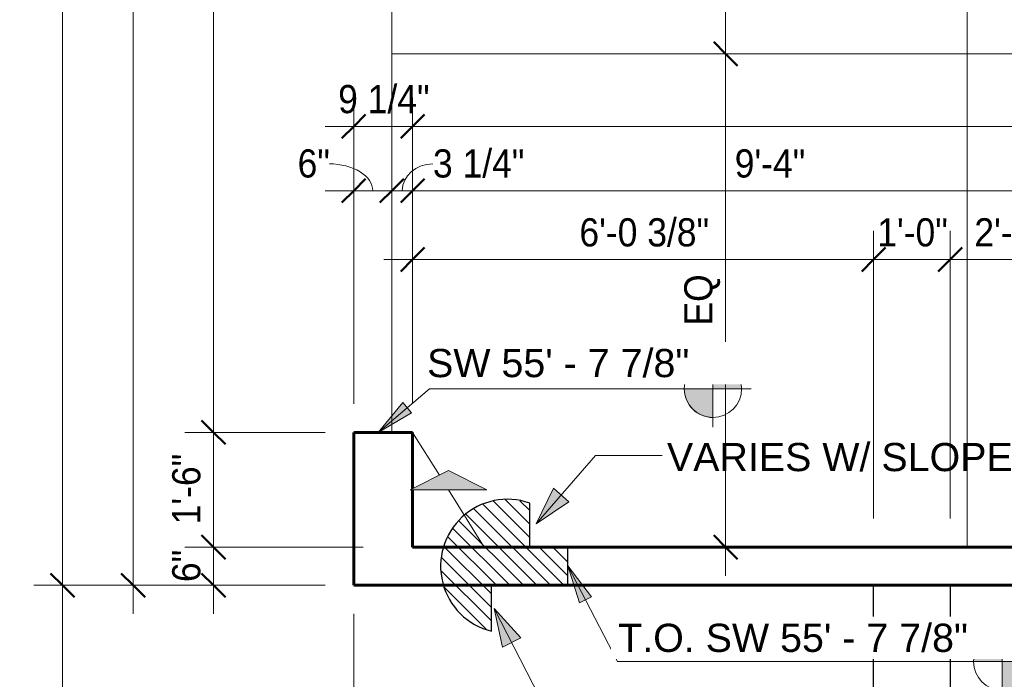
# Model space of a CAD drawing. Header units: inches. Extents: x -680 to 161, y -283 to 603.
# Tile 7 of 11: x -659 to -504, y 177 to 281. Entities that reach past the tile are written whole.
import ezdxf

# ---------------------------------------------------------------- set-up
doc = ezdxf.new("R2010")
doc.units = ezdxf.units.IN
doc.header["$MEASUREMENT"] = 0
for name, color, linetype, lineweight in [('A-ANNO-DIMS', 1, 'Continuous', 9), ('A-ANNO-DIMS-48', 1, 'Continuous', 9), ('A-ANNO-TEXT', 2, 'Continuous', 9), ('A-DETL', 5, 'Continuous', 9), ('A-DETL-GENF', 3, 'Continuous', 9), ('S-FNDN-FTNG', 4, 'Continuous', 18)]:
    doc.layers.add(name, color=color, linetype=linetype, lineweight=lineweight)
doc.styles.add('Arial', font='arial.ttf', dxfattribs={"height": 4.42589820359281})
doc.styles.add('Arial_1', font='arial.ttf', dxfattribs={"width": 0.9, "height": 4.425898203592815})
doc.dimstyles.new('Linear_-_3_32__Arial_2', dxfattribs={"dimscale": 12, "dimtxt": 4.5, "dimasz": 0.3125000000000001, "dimexe": 0.375, "dimexo": 0.3750000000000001, "dimgap": 0.06250000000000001, "dimtad": 1, "dimdec": 3, "dimrnd": 0.125, "dimzin": 3, "dimdsep": 46, "dimlunit": 4, "dimtxsty": 'Arial_1', "dimblk1": 'OBLIQUE', "dimblk2": 'OBLIQUE', "dimsah": 1, "dimcen": 0.09, "dimdle": 0.375, "dimazin": 0, "dimtfac": 1, "dimtdec": 3, "dimtix": 1, "dimtmove": 0, "dimatfit": 3, "dimfxl": 1, "dimtvp": 1, "dimfrac": 2, "dimtolj": 1, "dimtzin": 0, "dimarcsym": 2})
doc.dimstyles.new('Linear_-_3_32__Arial_2_1', dxfattribs={"dimscale": 12, "dimtxt": 4.5, "dimasz": 0.3125000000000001, "dimexe": 0.375, "dimexo": 0.3750000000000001, "dimgap": 0.06250000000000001, "dimtad": 1, "dimdec": 3, "dimrnd": 0.125, "dimzin": 3, "dimdsep": 46, "dimlunit": 4, "dimtxsty": 'Arial_1', "dimblk1": 'OBLIQUE', "dimblk2": 'OBLIQUE', "dimsah": 1, "dimcen": 0.09, "dimdle": 0.375, "dimazin": 0, "dimtfac": 1, "dimtdec": 3, "dimtix": 1, "dimtmove": 1, "dimatfit": 3, "dimfxl": 1, "dimtvp": 1, "dimfrac": 2, "dimtolj": 1, "dimtzin": 0, "dimarcsym": 2})

# ---------------------------------------------------------------- blocks, each defined once
blk = doc.blocks.new('Garage Slab - Garage Slab-2090592-Slab Edge Paln')
at = {"layer": 'S-FNDN-FTNG'}
for p, q in [((-600.2861363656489, 407.8320838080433), (-600.286136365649, 333.8320838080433)), ((-600.286136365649, 333.8320838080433), (-600.2861363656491, 325.8431721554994)), ((-600.2861363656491, 325.8431721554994), (-600.2861363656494, 215.8320838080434))]:
    blk.add_line(p, q, dxfattribs=at)
blk = doc.blocks.new('Garage Slab Front Stem Wall - Garage Slab Front Stem Wall-2091682-Slab Edge Paln')
at = {"layer": 'A-DETL', "lineweight": 60}
for p, q in [((-600.2861363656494, 215.8320838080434), (-606.2861363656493, 215.8320838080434)), ((-606.2861363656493, 215.8320838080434), (-606.2861363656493, 191.8320838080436)), ((-597.0361363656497, 197.8320838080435), (-592.1438818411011, 197.8320838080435)), ((-592.1438818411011, 197.8320838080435), (-572.661136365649, 197.8320838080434)), ((-572.661136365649, 197.8320838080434), (-485.03613636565, 197.8320838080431)), ((-485.03613636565, 197.8320838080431), (-485.03613636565, 191.8320838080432)), ((-606.2861363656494, 191.8320838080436), (-592.1681188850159, 191.8320838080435)), ((-592.1681188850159, 191.8320838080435), (-572.661136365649, 191.8320838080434)), ((-572.661136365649, 191.8320838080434), (-485.03613636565, 191.8320838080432))]:
    blk.add_line(p, q, dxfattribs=at)
blk = doc.blocks.new('Garage Slab Wing Wall1 - Garage Slab Wing Wall-2268805-Slab Edge Paln')
at = {"layer": 'A-DETL', "lineweight": 60}
for p, q in [((-600.2861363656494, 215.8320838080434), (-597.0361363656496, 215.8320838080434)), ((-597.0361363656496, 207.0186172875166), (-597.0361363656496, 215.8320838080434)), ((-597.0361363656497, 197.8320838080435), (-597.0361363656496, 206.8320838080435))]:
    blk.add_line(p, q, dxfattribs=at)
blk = doc.blocks.new('1 step SW - 1 step SW-V5-Slab Edge Paln')
at = {"layer": 'A-DETL-GENF'}
h = blk.add_hatch(dxfattribs=at)
h.set_pattern_fill('FP_10', color=256, style=0, pattern_type=2)
h.set_pattern_definition([(45, (-191.832, -584.661), (-1.060660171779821, 1.060660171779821), [])])
h.paths.add_polyline_path([(-7.194152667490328, 7.673861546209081e-13), (2.55795384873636e-13, 7.673861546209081e-13), (2.55795384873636e-13, -11.99999999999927), (6.00000000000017, -11.99999999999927), (6.00000000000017, -5.999999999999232), (12.9050670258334, -5.999999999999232), (13.42146620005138, -3.79761244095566), (13.45416008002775, -1.535730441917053), (13.00163120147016, 0.6806622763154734), (12.08488338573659, 2.748693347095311), (10.74646686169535, 4.572376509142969), (9.048503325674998, 6.067066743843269), (7.069802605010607, 7.163389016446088), (4.902204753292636, 7.810458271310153), (2.646317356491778, 7.978241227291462), (0.4068459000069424, 7.658950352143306), (-1.712266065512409, 6.867405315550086), (-3.612661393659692, 5.640345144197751), (-5.206134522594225, 4.034723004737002), (-6.418725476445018, 2.125062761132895)], flags=0)
at = {"layer": 'A-DETL-GENF', "lineweight": 30}
for p, q in [((-7.194152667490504, 0), (0, 0)), ((0, 0), (0, -12)), ((5.999999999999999, -12), (5.999999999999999, -5.999999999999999)), ((5.999999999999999, -5.999999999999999), (12.90506702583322, -5.999999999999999)), ((0, -12), (5.999999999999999, -12))]:
    blk.add_line(p, q, dxfattribs=at)
blk.add_arc((3, -2.515800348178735), 10.50000000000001, 340.6202020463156, 166.1370647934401, dxfattribs=at)
blk = doc.blocks.new('Slope-Direction - 4_-792366-Slab Edge Paln')
at = {"layer": 'A-DETL-GENF'}
blk.add_hatch(color=256, dxfattribs=at).paths.add_polyline_path([(-6.000000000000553, 2.55795384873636e-13), (5.99999999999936, 3.41060513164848e-13), (-5.54223333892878e-13, 3.000000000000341)], flags=0)
for p, q in [((-7.993605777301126e-15, 2.999999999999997), (-5.999999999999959, 6.661338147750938e-16)), ((9.15933995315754e-16, 3.000000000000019), (-6.000000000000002, -3.330669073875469e-15)), ((5.999999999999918, 4.042365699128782e-14), (-8.65973959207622e-15, 2.999999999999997)), ((5.999999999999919, 4.0534530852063e-14), (0, 3.000000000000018)), ((-5.999999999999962, 6.953549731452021e-18), (5.999999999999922, 3.877306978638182e-14)), ((-5.999999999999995, 1.506636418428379e-29), (5.999999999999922, 3.877306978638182e-14))]:
    blk.add_line(p, q, dxfattribs=at)
blk = doc.blocks.new('DIMBLOCK4-Slab Edge Paln')
at = {"layer": 'A-ANNO-DIMS-48', "transparency": 16777216}
for p, q in [((-652.000727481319, 508.3320838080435), (-652.0007274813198, 187.3320838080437)), ((-514.7861363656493, 503.8320838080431), (-656.500727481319, 503.8320838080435)), ((-652.000727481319, 503.8320838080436), (-514.7861363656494, 503.8320838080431)), ((-610.7861363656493, 191.8320838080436), (-656.5007274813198, 191.8320838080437)), ((-652.0007274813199, 191.8320838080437), (-610.7861363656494, 191.8320838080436))]:
    blk.add_line(p, q, dxfattribs=at)
at = {"layer": 'A-ANNO-DIMS-48', "lineweight": 50, "transparency": 16777216}
for p, q in [((-652.000727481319, 503.8320838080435), (-653.875727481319, 505.7070838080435)), ((-652.000727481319, 503.8320838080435), (-650.125727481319, 501.9570838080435)), ((-652.0007274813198, 191.8320838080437), (-653.8757274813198, 193.7070838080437)), ((-652.0007274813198, 191.8320838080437), (-650.1257274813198, 189.9570838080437))]:
    blk.add_line(p, q, dxfattribs=at)
at = {"layer": 'A-ANNO-DIMS-48', "color": 0, "transparency": 16777216, "insert": (-658.492010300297, 340.8743915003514), "char_height": 4.425898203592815, "width": 16.69846153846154, "attachment_point": 1, "rotation": 90, "line_spacing_factor": 0.9385317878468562, "style": 'Arial_1'}
blk.add_mtext('26\'-0"', dxfattribs=at)
blk = doc.blocks.new('_Oblique')
at = {"color": 0, "linetype": 'ByBlock', "lineweight": -2}
blk.add_line((-0.5, -0.5), (0.5, 0.5), dxfattribs=at)
blk = doc.blocks.new('DIMBLOCK6-Slab Edge Paln')
at = {"layer": 'A-ANNO-DIMS-48', "lineweight": 50, "transparency": 16777216}
for p, q in [((-640.9200846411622, 455.8320838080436), (-642.7950846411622, 457.7070838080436)), ((-640.9200846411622, 455.8320838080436), (-639.0450846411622, 453.9570838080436)), ((-640.920084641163, 191.8320838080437), (-642.795084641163, 193.7070838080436)), ((-640.920084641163, 191.8320838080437), (-639.045084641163, 189.9570838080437))]:
    blk.add_line(p, q, dxfattribs=at)
at = {"layer": 'A-ANNO-DIMS-48', "transparency": 16777216}
for p, q in [((-610.7861363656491, 455.8320838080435), (-645.4200846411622, 455.8320838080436)), ((-640.9200846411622, 455.8320838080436), (-640.920084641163, 187.3320838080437)), ((-640.9200846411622, 455.8320838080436), (-610.7861363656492, 455.8320838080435)), ((-610.7861363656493, 191.8320838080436), (-645.420084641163, 191.8320838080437)), ((-640.9200846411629, 191.8320838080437), (-610.7861363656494, 191.8320838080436))]:
    blk.add_line(p, q, dxfattribs=at)
at = {"layer": 'A-ANNO-DIMS-48', "color": 0, "transparency": 16777216, "insert": (-647.41136746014, 316.8743915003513), "char_height": 4.425898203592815, "width": 16.69846153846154, "attachment_point": 1, "rotation": 90, "line_spacing_factor": 0.9385317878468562, "style": 'Arial_1'}
blk.add_mtext('22\'-0"', dxfattribs=at)
blk = doc.blocks.new('DIMBLOCK7-Slab Edge Paln')
at = {"layer": 'A-ANNO-DIMS-48', "lineweight": 50, "transparency": 16777216}
for p, q in [((-628.2954026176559, 197.8320838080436), (-630.1704026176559, 199.7070838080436)), ((-628.2954026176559, 197.8320838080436), (-626.4204026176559, 195.9570838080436)), ((-628.2954026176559, 191.8320838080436), (-630.1704026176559, 193.7070838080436)), ((-628.2954026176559, 191.8320838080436), (-626.4204026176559, 189.9570838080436))]:
    blk.add_line(p, q, dxfattribs=at)
at = {"layer": 'A-ANNO-DIMS-48', "transparency": 16777216}
for p, q in [((-604.7861363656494, 197.8320838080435), (-632.7954026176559, 197.8320838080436)), ((-628.2954026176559, 187.3320838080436), (-628.2954026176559, 197.8320838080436)), ((-628.295402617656, 197.8320838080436), (-604.7861363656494, 197.8320838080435)), ((-610.7861363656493, 191.8320838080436), (-632.7954026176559, 191.8320838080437)), ((-628.295402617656, 191.8320838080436), (-610.7861363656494, 191.8320838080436))]:
    blk.add_line(p, q, dxfattribs=at)
at = {"layer": 'A-ANNO-DIMS-48', "color": 0, "transparency": 16777216, "insert": (-634.7866854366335, 192.3397761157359), "char_height": 4.425898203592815, "width": 5.98153846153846, "attachment_point": 1, "rotation": 90, "line_spacing_factor": 0.9385317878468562, "style": 'Arial_1'}
blk.add_mtext('6"', dxfattribs=at)
blk = doc.blocks.new('DIMBLOCK8-Slab Edge Paln')
at = {"layer": 'A-ANNO-DIMS-48', "lineweight": 50, "transparency": 16777216}
for p, q in [((-628.2954026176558, 215.8320838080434), (-630.1704026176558, 217.7070838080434)), ((-628.2954026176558, 215.8320838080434), (-626.4204026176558, 213.9570838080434)), ((-628.2954026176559, 197.8320838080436), (-630.1704026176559, 199.7070838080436)), ((-628.2954026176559, 197.8320838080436), (-626.4204026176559, 195.9570838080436))]:
    blk.add_line(p, q, dxfattribs=at)
at = {"layer": 'A-ANNO-DIMS-48', "transparency": 16777216}
for p, q in [((-610.7861363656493, 215.8320838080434), (-632.7954026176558, 215.8320838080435)), ((-628.2954026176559, 197.8320838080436), (-628.2954026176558, 215.8320838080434)), ((-628.2954026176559, 215.8320838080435), (-610.7861363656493, 215.8320838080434)), ((-604.7861363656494, 197.8320838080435), (-632.7954026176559, 197.8320838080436)), ((-628.295402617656, 197.8320838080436), (-604.7861363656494, 197.8320838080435))]:
    blk.add_line(p, q, dxfattribs=at)
at = {"layer": 'A-ANNO-DIMS-48', "color": 0, "transparency": 16777216, "insert": (-634.7866854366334, 201.3974684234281), "char_height": 4.425898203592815, "width": 13.04307692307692, "attachment_point": 1, "rotation": 90, "line_spacing_factor": 0.9385317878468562, "style": 'Arial_1'}
blk.add_mtext('1\'-6"', dxfattribs=at)
blk = doc.blocks.new('DIMBLOCK9-Slab Edge Paln')
at = {"layer": 'A-ANNO-DIMS-48', "lineweight": 50, "transparency": 16777216}
for p, q in [((-628.2954026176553, 407.8320838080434), (-630.1704026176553, 409.7070838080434)), ((-628.2954026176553, 407.8320838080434), (-626.4204026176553, 405.9570838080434)), ((-628.2954026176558, 215.8320838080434), (-630.1704026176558, 217.7070838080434)), ((-628.2954026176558, 215.8320838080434), (-626.4204026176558, 213.9570838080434))]:
    blk.add_line(p, q, dxfattribs=at)
at = {"layer": 'A-ANNO-DIMS-48', "transparency": 16777216}
for p, q in [((-610.7861363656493, 407.8320838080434), (-632.7954026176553, 407.8320838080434)), ((-628.2954026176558, 215.8320838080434), (-628.2954026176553, 407.8320838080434)), ((-628.2954026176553, 407.8320838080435), (-610.7861363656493, 407.8320838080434)), ((-610.7861363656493, 215.8320838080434), (-632.7954026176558, 215.8320838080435)), ((-628.2954026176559, 215.8320838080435), (-610.7861363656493, 215.8320838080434))]:
    blk.add_line(p, q, dxfattribs=at)
at = {"layer": 'A-ANNO-DIMS-48', "color": 0, "transparency": 16777216, "insert": (-634.7866854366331, 304.8743915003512), "char_height": 4.425898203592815, "width": 16.69846153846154, "attachment_point": 1, "rotation": 90, "line_spacing_factor": 0.9385317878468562, "style": 'Arial_1'}
blk.add_mtext('16\'-0"', dxfattribs=at)
blk = doc.blocks.new('DIMBLOCK24-Slab Edge Paln')
at = {"layer": 'A-ANNO-DIMS-48', "transparency": 16777216}
for p, q in [((-606.2861363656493, 220.3320838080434), (-606.2861363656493, 268.3599694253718)), ((-597.0361363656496, 220.3320838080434), (-597.0361363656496, 268.3599694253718)), ((-610.7861363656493, 263.8599694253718), (-597.0361363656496, 263.8599694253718)), ((-606.2861363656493, 263.8599694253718), (-606.2861363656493, 220.3320838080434)), ((-597.0361363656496, 263.8599694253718), (-597.0361363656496, 220.3320838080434))]:
    blk.add_line(p, q, dxfattribs=at)
at = {"layer": 'A-ANNO-DIMS-48', "lineweight": 50, "transparency": 16777216}
for p, q in [((-606.2861363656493, 263.8599694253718), (-604.4111363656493, 265.7349694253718)), ((-597.0361363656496, 263.8599694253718), (-595.1611363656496, 265.7349694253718)), ((-606.2861363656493, 263.8599694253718), (-608.1611363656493, 261.9849694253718)), ((-597.0361363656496, 263.8599694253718), (-598.9111363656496, 261.9849694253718))]:
    blk.add_line(p, q, dxfattribs=at)
at = {"layer": 'A-ANNO-DIMS-48', "color": 0, "transparency": 16777216, "insert": (-608.7226748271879, 270.3512522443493), "char_height": 4.425898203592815, "width": 16.94769230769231, "attachment_point": 1, "line_spacing_factor": 0.9385317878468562, "style": 'Arial_1'}
blk.add_mtext('9 1/4"', dxfattribs=at)
blk = doc.blocks.new('DIMBLOCK25-Slab Edge Paln')
at = {"layer": 'A-ANNO-DIMS-48', "transparency": 16777216}
for p, q in [((-597.0361363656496, 220.3320838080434), (-597.0361363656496, 268.3599694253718)), ((-372.2861363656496, 262.0116198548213), (-372.2861363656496, 268.3599694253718)), ((-597.0361363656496, 263.8599694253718), (-367.7861363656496, 263.8599694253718)), ((-597.0361363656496, 263.8599694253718), (-597.0361363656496, 220.3320838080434)), ((-372.2861363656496, 263.8599694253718), (-372.2861363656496, 262.0116198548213))]:
    blk.add_line(p, q, dxfattribs=at)
at = {"layer": 'A-ANNO-DIMS-48', "lineweight": 50, "transparency": 16777216}
for p, q in [((-597.0361363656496, 263.8599694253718), (-595.1611363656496, 265.7349694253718)), ((-372.2861363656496, 263.8599694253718), (-370.4111363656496, 265.7349694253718)), ((-597.0361363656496, 263.8599694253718), (-598.9111363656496, 261.9849694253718)), ((-372.2861363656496, 263.8599694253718), (-374.1611363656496, 261.9849694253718))]:
    blk.add_line(p, q, dxfattribs=at)
at = {"layer": 'A-ANNO-DIMS-48', "color": 0, "transparency": 16777216, "insert": (-496.1880594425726, 270.3512522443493), "char_height": 4.425898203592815, "width": 27.66461538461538, "attachment_point": 1, "line_spacing_factor": 0.9385317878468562, "style": 'Arial_1'}
blk.add_mtext('18\'-8 3/4"', dxfattribs=at)
blk = doc.blocks.new('DIMBLOCK26-Slab Edge Paln')
at = {"layer": 'A-ANNO-DIMS-48', "transparency": 16777216}
for p, q in [((-606.2861363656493, 220.3320838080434), (-606.2861363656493, 258.2626335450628)), ((-600.2861363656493, 251.9142839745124), (-600.2861363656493, 258.2626335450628)), ((-610.7861363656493, 253.7626335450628), (-600.2861363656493, 253.7626335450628)), ((-606.2861363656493, 253.7626335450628), (-606.2861363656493, 220.3320838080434)), ((-600.2861363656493, 253.7626335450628), (-600.2861363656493, 251.9142839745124))]:
    blk.add_line(p, q, dxfattribs=at)
at = {"layer": 'A-ANNO-DIMS-48', "lineweight": 50, "transparency": 16777216}
for p, q in [((-606.2861363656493, 253.7626335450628), (-604.4111363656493, 255.6376335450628)), ((-600.2861363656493, 253.7626335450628), (-598.4111363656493, 255.6376335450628)), ((-606.2861363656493, 253.7626335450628), (-608.1611363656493, 251.8876335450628)), ((-600.2861363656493, 253.7626335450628), (-602.1611363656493, 251.8876335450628))]:
    blk.add_line(p, q, dxfattribs=at)
at = {"layer": 'A-ANNO-DIMS-48', "transparency": 16777216}
blk.add_ellipse((-610.1098834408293, 253.7626335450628), major_axis=(6.823747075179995, 0), ratio=0.617188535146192, start_param=0, end_param=1.570796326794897, dxfattribs=at)
at = {"layer": 'A-ANNO-DIMS-48', "color": 0, "transparency": 16777216, "insert": (-615.0944988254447, 260.2539163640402), "char_height": 4.425898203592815, "width": 5.98153846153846, "attachment_point": 1, "line_spacing_factor": 0.9385317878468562, "style": 'Arial_1'}
blk.add_mtext('6"', dxfattribs=at)
blk = doc.blocks.new('DIMBLOCK27-Slab Edge Paln')
at = {"layer": 'A-ANNO-DIMS-48', "transparency": 16777216}
for p, q in [((-600.2861363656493, 251.9142839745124), (-600.2861363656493, 258.2626335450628)), ((-597.0361363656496, 220.3320838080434), (-597.0361363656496, 258.2626335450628)), ((-600.2861363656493, 253.7626335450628), (-597.0361363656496, 253.7626335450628)), ((-600.2861363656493, 253.7626335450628), (-600.2861363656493, 251.9142839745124)), ((-597.0361363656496, 253.7626335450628), (-597.0361363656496, 220.3320838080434))]:
    blk.add_line(p, q, dxfattribs=at)
at = {"layer": 'A-ANNO-DIMS-48', "lineweight": 50, "transparency": 16777216}
for p, q in [((-600.2861363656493, 253.7626335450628), (-598.4111363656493, 255.6376335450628)), ((-597.0361363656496, 253.7626335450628), (-595.1611363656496, 255.6376335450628)), ((-600.2861363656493, 253.7626335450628), (-602.1611363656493, 251.8876335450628)), ((-597.0361363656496, 253.7626335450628), (-598.9111363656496, 251.8876335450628))]:
    blk.add_line(p, q, dxfattribs=at)
at = {"layer": 'A-ANNO-DIMS-48', "transparency": 16777216}
blk.add_ellipse((-593.8394403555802, 253.7626335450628), major_axis=(4.821696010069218, 0), ratio=0.8734558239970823, start_param=1.570796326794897, end_param=3.141592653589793, dxfattribs=at)
at = {"layer": 'A-ANNO-DIMS-48', "color": 0, "transparency": 16777216, "insert": (-593.8394403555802, 260.2539163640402), "char_height": 4.425898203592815, "width": 16.94769230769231, "attachment_point": 1, "line_spacing_factor": 0.9385317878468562, "style": 'Arial_1'}
blk.add_mtext('3 1/4"', dxfattribs=at)
blk = doc.blocks.new('DIMBLOCK28-Slab Edge Paln')
at = {"layer": 'A-ANNO-DIMS-48', "transparency": 16777216}
for p, q in [((-597.0361363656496, 220.3320838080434), (-597.0361363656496, 258.2626335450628)), ((-485.03613636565, 208.3320838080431), (-485.03613636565, 258.2626335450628)), ((-597.0361363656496, 253.7626335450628), (-485.03613636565, 253.7626335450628)), ((-597.0361363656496, 253.7626335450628), (-597.0361363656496, 220.3320838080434)), ((-485.03613636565, 253.7626335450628), (-485.03613636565, 208.3320838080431))]:
    blk.add_line(p, q, dxfattribs=at)
at = {"layer": 'A-ANNO-DIMS-48', "lineweight": 50, "transparency": 16777216}
for p, q in [((-597.0361363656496, 253.7626335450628), (-595.1611363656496, 255.6376335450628)), ((-485.03613636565, 253.7626335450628), (-483.16113636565, 255.6376335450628)), ((-597.0361363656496, 253.7626335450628), (-598.9111363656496, 251.8876335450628)), ((-485.03613636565, 253.7626335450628), (-486.91113636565, 251.8876335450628))]:
    blk.add_line(p, q, dxfattribs=at)
at = {"layer": 'A-ANNO-DIMS-48', "color": 0, "transparency": 16777216, "insert": (-546.4707517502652, 260.2539163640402), "char_height": 4.425898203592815, "width": 13.04307692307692, "attachment_point": 1, "line_spacing_factor": 0.9385317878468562, "style": 'Arial_1'}
blk.add_mtext('9\'-4"', dxfattribs=at)
blk = doc.blocks.new('DIMBLOCK36-Slab Edge Paln')
at = {"layer": 'A-ANNO-DIMS-48', "transparency": 16777216}
for p, q in [((-652.0007274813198, 196.3320838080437), (-652.00072748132, 131.8320838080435)), ((-610.7861363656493, 191.8320838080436), (-656.5007274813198, 191.8320838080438)), ((-652.0007274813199, 191.8320838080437), (-610.7861363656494, 191.8320838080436)), ((-526.786136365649, 131.8320838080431), (-656.50072748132, 131.8320838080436)), ((-652.00072748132, 131.8320838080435), (-526.786136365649, 131.8320838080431))]:
    blk.add_line(p, q, dxfattribs=at)
at = {"layer": 'A-ANNO-DIMS-48', "lineweight": 50, "transparency": 16777216}
for p, q in [((-652.0007274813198, 191.8320838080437), (-653.8757274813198, 193.7070838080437)), ((-652.0007274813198, 191.8320838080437), (-650.1257274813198, 189.9570838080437)), ((-652.00072748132, 131.8320838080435), (-653.87572748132, 133.7070838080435)), ((-652.00072748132, 131.8320838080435), (-650.12572748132, 129.9570838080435))]:
    blk.add_line(p, q, dxfattribs=at)
at = {"layer": 'A-ANNO-DIMS-48', "color": 0, "transparency": 16777216, "insert": (-658.4920103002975, 156.3974684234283), "char_height": 4.425898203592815, "width": 13.04307692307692, "attachment_point": 1, "rotation": 90, "line_spacing_factor": 0.9385317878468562, "style": 'Arial_1'}
blk.add_mtext('5\'-0"', dxfattribs=at)
blk = doc.blocks.new('DIMBLOCK56-Slab Edge Paln')
at = {"layer": 'A-ANNO-DIMS-48', "transparency": 16777216}
for p, q in [((-606.2861363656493, 187.3320838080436), (-606.2861363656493, 151.5114205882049)), ((-606.2861363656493, 156.0114205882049), (-606.2861363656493, 187.3320838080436)), ((-522.286136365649, 136.3320838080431), (-522.286136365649, 160.5114205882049)), ((-610.7861363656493, 156.0114205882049), (-517.786136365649, 156.0114205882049)), ((-522.286136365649, 156.0114205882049), (-522.286136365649, 136.3320838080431))]:
    blk.add_line(p, q, dxfattribs=at)
at = {"layer": 'A-ANNO-DIMS-48', "lineweight": 50, "transparency": 16777216}
for p, q in [((-606.2861363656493, 156.0114205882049), (-604.4111363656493, 157.8864205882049)), ((-522.286136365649, 156.0114205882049), (-520.411136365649, 157.8864205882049)), ((-606.2861363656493, 156.0114205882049), (-608.1611363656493, 154.1364205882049)), ((-522.286136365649, 156.0114205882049), (-524.161136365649, 154.1364205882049))]:
    blk.add_line(p, q, dxfattribs=at)
at = {"layer": 'A-ANNO-DIMS-48', "color": 0, "transparency": 16777216, "insert": (-569.7207517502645, 162.5027034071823), "char_height": 4.425898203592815, "width": 13.04307692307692, "attachment_point": 1, "line_spacing_factor": 0.9385317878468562, "style": 'Arial_1'}
blk.add_mtext('7\'-0"', dxfattribs=at)
blk = doc.blocks.new('DIMBLOCK57-Slab Edge Paln')
at = {"layer": 'A-ANNO-DIMS-48', "transparency": 16777216}
for p, q in [((-597.0361363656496, 220.3320838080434), (-597.0361363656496, 247.4463403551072)), ((-524.6611363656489, 202.3320838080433), (-524.6611363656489, 247.4463403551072)), ((-601.5361363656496, 242.9463403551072), (-524.6611363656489, 242.9463403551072)), ((-597.0361363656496, 242.9463403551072), (-597.0361363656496, 220.3320838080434)), ((-524.661136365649, 242.9463403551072), (-524.661136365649, 202.3320838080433))]:
    blk.add_line(p, q, dxfattribs=at)
at = {"layer": 'A-ANNO-DIMS-48', "lineweight": 50, "transparency": 16777216}
for p, q in [((-597.0361363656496, 242.9463403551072), (-595.1611363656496, 244.8213403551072)), ((-524.6611363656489, 242.9463403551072), (-522.7861363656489, 244.8213403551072)), ((-597.0361363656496, 242.9463403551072), (-598.9111363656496, 241.0713403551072)), ((-524.6611363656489, 242.9463403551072), (-526.5361363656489, 241.0713403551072))]:
    blk.add_line(p, q, dxfattribs=at)
at = {"layer": 'A-ANNO-DIMS-48', "color": 0, "transparency": 16777216, "insert": (-570.8524825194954, 249.4376231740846), "char_height": 4.425898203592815, "width": 24.00923076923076, "attachment_point": 1, "line_spacing_factor": 0.9385317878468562, "style": 'Arial_1'}
blk.add_mtext('6\'-0 3/8"', dxfattribs=at)
blk = doc.blocks.new('DIMBLOCK58-Slab Edge Paln')
at = {"layer": 'A-ANNO-DIMS-48', "transparency": 16777216}
for p, q in [((-524.6611363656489, 202.3320838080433), (-524.6611363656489, 247.4463403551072)), ((-512.661136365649, 202.3320838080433), (-512.661136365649, 247.4463403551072)), ((-524.6611363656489, 242.9463403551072), (-512.661136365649, 242.9463403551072)), ((-524.661136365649, 242.9463403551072), (-524.661136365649, 202.3320838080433)), ((-512.661136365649, 242.9463403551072), (-512.661136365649, 202.3320838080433))]:
    blk.add_line(p, q, dxfattribs=at)
at = {"layer": 'A-ANNO-DIMS-48', "lineweight": 50, "transparency": 16777216}
for p, q in [((-524.6611363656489, 242.9463403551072), (-522.7861363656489, 244.8213403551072)), ((-512.661136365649, 242.9463403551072), (-510.7861363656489, 244.8213403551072)), ((-524.6611363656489, 242.9463403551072), (-526.5361363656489, 241.0713403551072)), ((-512.661136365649, 242.9463403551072), (-514.536136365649, 241.0713403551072))]:
    blk.add_line(p, q, dxfattribs=at)
at = {"layer": 'A-ANNO-DIMS-48', "color": 0, "transparency": 16777216, "insert": (-524.0957517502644, 249.4376231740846), "char_height": 4.425898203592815, "width": 13.04307692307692, "attachment_point": 1, "line_spacing_factor": 0.9385317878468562, "style": 'Arial_1'}
blk.add_mtext('1\'-0"', dxfattribs=at)
blk = doc.blocks.new('DIMBLOCK59-Slab Edge Paln')
at = {"layer": 'A-ANNO-DIMS-48', "transparency": 16777216}
for p, q in [((-512.661136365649, 202.3320838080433), (-512.661136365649, 247.4463403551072)), ((-485.03613636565, 208.3320838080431), (-485.03613636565, 247.4463403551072)), ((-512.661136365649, 242.9463403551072), (-480.53613636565, 242.9463403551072)), ((-512.661136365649, 242.9463403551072), (-512.661136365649, 202.3320838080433)), ((-485.03613636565, 242.9463403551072), (-485.03613636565, 208.3320838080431))]:
    blk.add_line(p, q, dxfattribs=at)
at = {"layer": 'A-ANNO-DIMS-48', "lineweight": 50, "transparency": 16777216}
for p, q in [((-512.661136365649, 242.9463403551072), (-510.7861363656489, 244.8213403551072)), ((-485.03613636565, 242.9463403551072), (-483.16113636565, 244.8213403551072)), ((-512.661136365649, 242.9463403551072), (-514.536136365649, 241.0713403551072)), ((-485.03613636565, 242.9463403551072), (-486.91113636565, 241.0713403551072))]:
    blk.add_line(p, q, dxfattribs=at)
at = {"layer": 'A-ANNO-DIMS-48', "color": 0, "transparency": 16777216, "insert": (-508.8524825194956, 249.4376231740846), "char_height": 4.425898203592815, "width": 24.00923076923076, "attachment_point": 1, "line_spacing_factor": 0.9385317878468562, "style": 'Arial_1'}
blk.add_mtext('2\'-3 5/8"', dxfattribs=at)
blk = doc.blocks.new('Spot Elevations - Spot Elevation - Target Filled-49714-Slab Edge Paln')
at = {"layer": 'A-ANNO-DIMS'}
h = blk.add_hatch(color=256, dxfattribs=at)
edge = h.paths.add_edge_path(flags=0)
edge.add_line((1.249000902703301e-16, 0), (-0.09374999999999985, 0))
edge.add_arc((5.724587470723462e-16, -3.434752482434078e-16), 0.09375000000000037, 90.00000000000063, 180.0000000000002, ccw=False)
edge.add_line((1.249000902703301e-16, 0.09375000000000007), (1.249000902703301e-16, 0))
h = blk.add_hatch(color=256, dxfattribs=at)
edge = h.paths.add_edge_path(flags=0)
edge.add_line((1.249000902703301e-16, 0), (0.09375000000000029, 0))
edge.add_arc((2.289834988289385e-16, 6.245004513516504e-17), 0.09374999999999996, 269.99999999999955, 359.99999999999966, ccw=False)
edge.add_line((1.249000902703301e-16, -0.09375), (1.249000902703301e-16, 0))
for p, q in [((-2.706168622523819e-16, 0.1243846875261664), (-2.706168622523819e-16, -0.125)), ((1.249000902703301e-16, 0), (1.249000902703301e-16, 0.09375000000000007)), ((0.1250000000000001, 7.067913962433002e-16), (-0.1249999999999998, 7.067913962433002e-16)), ((-0.09374999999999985, 0), (1.249000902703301e-16, 0)), ((1.249000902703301e-16, 0), (1.249000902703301e-16, -0.09375)), ((0.09375000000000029, 0), (1.249000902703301e-16, 0))]:
    blk.add_line(p, q, dxfattribs=at)
blk.add_circle((1.249000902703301e-16, 0), 0.09375000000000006, dxfattribs=at)
for centre, radius, start, end in [((5.724587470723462e-16, -3.434752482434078e-16), 0.09375000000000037, 90.00000000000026, 179.9999999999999), ((2.289834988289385e-16, 6.245004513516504e-17), 0.09374999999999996, 269.9999999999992, 359.9999999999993)]:
    blk.add_arc(centre, radius, start, end, dxfattribs=at)
blk = doc.blocks.new('DIMBLOCK78-Slab Edge Paln')
at = {"layer": 'A-ANNO-DIMS-48', "lineweight": 50, "transparency": 16777216}
for p, q in [((-547.8955621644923, 352.6654171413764), (-549.7705621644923, 354.5404171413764)), ((-547.8955621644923, 352.6654171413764), (-546.0205621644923, 350.7904171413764)), ((-547.8955621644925, 275.2487504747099), (-549.7705621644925, 277.1237504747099)), ((-547.8955621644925, 275.2487504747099), (-546.0205621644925, 273.3737504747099))]:
    blk.add_line(p, q, dxfattribs=at)
at = {"layer": 'A-ANNO-DIMS-48', "transparency": 16777216}
for p, q in [((-549.7439117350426, 352.6654171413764), (-543.3955621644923, 352.6654171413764)), ((-547.8955621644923, 352.6654171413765), (-549.7439117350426, 352.6654171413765)), ((-547.8955621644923, 352.6654171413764), (-547.8955621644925, 275.2487504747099)), ((-549.7439117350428, 275.2487504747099), (-543.3955621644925, 275.2487504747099)), ((-547.8955621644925, 275.2487504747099), (-549.743911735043, 275.2487504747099))]:
    blk.add_line(p, q, dxfattribs=at)
at = {"layer": 'A-ANNO-DIMS-48', "color": 0, "transparency": 16777216, "insert": (-554.3868449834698, 310.0109299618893), "char_height": 4.425898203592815, "width": 9.470769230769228, "attachment_point": 1, "rotation": 90, "line_spacing_factor": 0.9385317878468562, "style": 'Arial_1'}
blk.add_mtext('EQ', dxfattribs=at)
blk = doc.blocks.new('DIMBLOCK79-Slab Edge Paln')
at = {"layer": 'A-ANNO-DIMS-48', "lineweight": 50, "transparency": 16777216}
for p, q in [((-547.8955621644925, 275.2487504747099), (-549.7705621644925, 277.1237504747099)), ((-547.8955621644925, 275.2487504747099), (-546.0205621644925, 273.3737504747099)), ((-547.8955621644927, 197.8320838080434), (-549.7705621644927, 199.7070838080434)), ((-547.8955621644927, 197.8320838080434), (-546.0205621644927, 195.9570838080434))]:
    blk.add_line(p, q, dxfattribs=at)
at = {"layer": 'A-ANNO-DIMS-48', "transparency": 16777216}
for p, q in [((-549.7439117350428, 275.2487504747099), (-543.3955621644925, 275.2487504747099)), ((-547.8955621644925, 275.2487504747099), (-549.743911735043, 275.2487504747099)), ((-547.8955621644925, 275.2487504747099), (-547.8955621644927, 193.3320838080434)), ((-549.7439117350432, 197.8320838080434), (-543.3955621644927, 197.8320838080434)), ((-547.8955621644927, 197.8320838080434), (-549.7439117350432, 197.8320838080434))]:
    blk.add_line(p, q, dxfattribs=at)
at = {"layer": 'A-ANNO-DIMS-48', "color": 0, "transparency": 16777216, "insert": (-554.3868449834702, 232.5942632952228), "char_height": 4.425898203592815, "width": 9.470769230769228, "attachment_point": 1, "rotation": 90, "line_spacing_factor": 0.9385317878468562, "style": 'Arial_1'}
blk.add_mtext('EQ', dxfattribs=at)

msp = doc.modelspace()

# ---------------------------------------------------------------- hatches: boundary and pattern name
at = {"layer": 'A-ANNO-DIMS'}
for points in [[(-602.4608139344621, 215.8320838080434), (-597.1954682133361, 218.8972783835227), (-598.5613657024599, 220.513278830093)], [(-572.661136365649, 194.8861925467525), (-570.8394882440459, 189.0723399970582), (-568.9608923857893, 190.045998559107)]]:
    msp.add_hatch(color=256, dxfattribs=at).paths.add_polyline_path(points, flags=0)
at = {"layer": 'A-ANNO-TEXT'}
for points in [[(-577.6539898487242, 201.4702381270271), (-572.5098043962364, 204.9519101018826), (-574.9398305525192, 207.0575472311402)], [(-584.2439775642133, 188.1821510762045), (-582.9298146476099, 182.1111001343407), (-580.0703536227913, 183.5815481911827)]]:
    msp.add_hatch(color=7, dxfattribs=at).paths.add_polyline_path(points, flags=0)

# ---------------------------------------------------------------- linework, layer by layer
at = {"layer": 'A-ANNO-DIMS'}
for p, q in [((-602.4608139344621, 215.8320838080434), (-594.3754847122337, 222.666073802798)), ((-594.3754847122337, 222.666073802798), (-549.8877459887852, 222.666073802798)), ((-598.5613657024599, 220.513278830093), (-602.4608139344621, 215.8320838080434)), ((-597.1954682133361, 218.8972783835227), (-598.5613657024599, 220.513278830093)), ((-602.4608139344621, 215.8320838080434), (-597.1954682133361, 218.8972783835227)), ((-572.661136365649, 194.8861925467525), (-570.8394882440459, 189.0723399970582)), ((-568.9608923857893, 190.045998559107), (-572.661136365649, 194.8861925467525)), ((-572.661136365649, 194.8861925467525), (-564.8702825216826, 179.8543668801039)), ((-570.8394882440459, 189.0723399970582), (-568.9608923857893, 190.045998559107)), ((-564.8702825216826, 179.8543668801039), (-504.4769462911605, 179.8543668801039))]:
    msp.add_line(p, q, dxfattribs=at)
at = {"layer": 'A-ANNO-TEXT', "color": 7}
for p, q in [((-577.6539898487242, 201.4702381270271), (-568.351313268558, 212.2060610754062)), ((-568.351313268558, 212.2060610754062), (-557.8620727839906, 212.2060610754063)), ((-574.9398305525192, 207.0575472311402), (-577.6539898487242, 201.4702381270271)), ((-572.5098043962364, 204.9519101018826), (-574.9398305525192, 207.0575472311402)), ((-577.6539898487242, 201.4702381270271), (-572.5098043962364, 204.9519101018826)), ((-584.2439775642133, 188.1821510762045), (-582.9298146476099, 182.1111001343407)), ((-580.0703536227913, 183.5815481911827), (-584.2439775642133, 188.1821510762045)), ((-584.2439775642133, 188.1821510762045), (-577.0569188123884, 174.2060610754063)), ((-582.9298146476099, 182.1111001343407), (-580.0703536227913, 183.5815481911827))]:
    msp.add_line(p, q, dxfattribs=at)
at = {"layer": 'A-DETL', "lineweight": 18}
for p, q in [((-510.0048863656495, 430.0820838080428), (-510.0048863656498, 197.8320838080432)), ((-600.2861363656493, 275.2487504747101), (-372.2861363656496, 275.2487504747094))]:
    msp.add_line(p, q, dxfattribs=at)
at = {"layer": 'A-DETL'}
for p, q in [((-597.0361363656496, 215.8320838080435), (-592.8381487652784, 209.1176110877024)), ((-591.409203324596, 206.8320838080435), (-585.7822702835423, 197.8320838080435))]:
    msp.add_line(p, q, dxfattribs=at)
at = {"layer": 'A-DETL', "lineweight": 30}
for p, q in [((-524.661136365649, 126.3320838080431), (-524.661136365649, 191.8320838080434)), ((-512.661136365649, 191.8320838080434), (-512.661136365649, 131.8320838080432))]:
    msp.add_line(p, q, dxfattribs=at)

# ---------------------------------------------------------------- block references
at = {"layer": 'A-ANNO-DIMS', "extrusion": (0, 0, -1), "xscale": 47.99999999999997, "yscale": 47.99999999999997, "zscale": 47.99999999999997}
msp.add_blockref('Spot Elevations - Spot Elevation - Target Filled-49714-Slab Edge Paln', (549.8877459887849, 222.6660738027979), dxfattribs=at)
at = {"layer": 'A-ANNO-DIMS', "xscale": 47.99999999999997, "yscale": 47.99999999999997, "zscale": 47.99999999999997, "rotation": 180}
msp.add_blockref('Spot Elevations - Spot Elevation - Target Filled-49714-Slab Edge Paln', (-504.4769462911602, 179.8543668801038), dxfattribs=at)
at = {"layer": 'A-DETL-GENF'}
msp.add_blockref('Slope-Direction - 4_-792366-Slab Edge Paln', (-591.4092033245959, 206.8320838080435), dxfattribs=at)
at = {"layer": 'A-DETL-GENF', "rotation": 89.9999999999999}
msp.add_blockref('1 step SW - 1 step SW-V5-Slab Edge Paln', (-584.6611363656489, 191.8320838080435), dxfattribs=at)
at = {"layer": 'S-FNDN-FTNG'}
msp.add_blockref('Garage Slab - Garage Slab-2090592-Slab Edge Paln', (0, 0), dxfattribs=at)
at = {"layer": 'S-FNDN-FTNG', "lineweight": 60}
for name in ['Garage Slab Front Stem Wall - Garage Slab Front Stem Wall-2091682-Slab Edge Paln', 'Garage Slab Wing Wall1 - Garage Slab Wing Wall-2268805-Slab Edge Paln']:
    msp.add_blockref(name, (0, 0), dxfattribs=at)

# ---------------------------------------------------------------- texts
at = {"layer": 'A-ANNO-TEXT', "color": 7, "insert": (-557.1120727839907, 214.1742669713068), "char_height": 4.425898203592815, "width": 64.638, "attachment_point": 1, "line_spacing_factor": 0.9385317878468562, "style": 'Arial'}
msp.add_mtext('VARIES W/ SLOPE', dxfattribs=at)

# ---------------------------------------------------------------- dimensions: what is measured, and where the dimension line sits
at = {"layer": 'A-ANNO-DIMS'}
for base, p1, p2, override, picture, middle in [((-652.0007274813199, 191.8320838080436), (-510.2861363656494, 503.8320838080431), (-606.2861363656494, 191.8320838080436), {"dimpost": '<>', "dimfxl": 326.4352922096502}, 'DIMBLOCK4-Slab Edge Paln', (-655.0104715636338, 347.8320838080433)), ((-640.9200846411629, 191.8320838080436), (-606.2861363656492, 455.8320838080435), (-606.2861363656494, 191.8320838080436), {"dimpost": '<>', "dimfxl": 263.9999999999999}, 'DIMBLOCK6-Slab Edge Paln', (-643.9298287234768, 323.8320838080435)), ((-628.2954026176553, 407.8320838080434), (-606.2861363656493, 215.8320838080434), (-606.2861363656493, 407.8320838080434), {"dimpost": '<>', "dimfxl": 192}, 'DIMBLOCK9-Slab Edge Paln', (-631.3051466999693, 311.8320838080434)), ((-628.2954026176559, 215.8320838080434), (-600.2861363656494, 197.8320838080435), (-606.2861363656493, 215.8320838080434), {"dimpost": '<>', "dimfxl": 18.97366596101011}, 'DIMBLOCK8-Slab Edge Paln', (-631.3051466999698, 206.8320838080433)), ((-628.295402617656, 197.8320838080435), (-606.2861363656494, 191.8320838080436), (-600.2861363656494, 197.8320838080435), {"dimpost": '<>', "dimfxl": 8.48528137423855}, 'DIMBLOCK7-Slab Edge Paln', (-631.3051466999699, 194.8320838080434)), ((-652.00072748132, 131.8320838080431), (-606.2861363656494, 191.8320838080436), (-522.286136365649, 131.8320838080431), {"dimpost": '<>', "dimfxl": 103.2279032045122}, 'DIMBLOCK36-Slab Edge Paln', (-655.0104715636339, 161.8320838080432))]:
    dim = msp.add_linear_dim(base=base, p1=p1, p2=p2, angle=89.99999999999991, dimstyle='Linear_-_3_32__Arial_2', override=override, dxfattribs=at)
    dim.commit()
    dim.dimension.update_dxf_attribs({"geometry": picture, "text_midpoint": middle})
for base, p1, p2, override, picture, middle in [((-547.8955621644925, 275.2487504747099), (-545.2439117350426, 352.6654171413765), (-545.243911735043, 275.2487504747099), {"dimpost": '<>', "dimfxl": 77.41666666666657}, 'DIMBLOCK78-Slab Edge Paln', (-551.0698433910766, 313.9570838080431)), ((-547.8955621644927, 197.8320838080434), (-545.243911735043, 275.2487504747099), (-545.2439117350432, 197.8320838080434), {"dimpost": '<>', "dimfxl": 77.41666666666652}, 'DIMBLOCK79-Slab Edge Paln', (-551.0698433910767, 236.5404171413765))]:
    dim = msp.add_linear_dim(base=base, p1=p1, p2=p2, angle=89.99999999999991, text='EQ', dimstyle='Linear_-_3_32__Arial_2', override=override, dxfattribs=at)
    dim.commit()
    dim.dimension.update_dxf_attribs({"geometry": picture, "text_midpoint": middle})
for base, p1, p2, override, picture, middle in [((-597.0361363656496, 263.8599694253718), (-606.2861363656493, 215.8320838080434), (-597.0361363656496, 215.8320838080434), {"dimpost": '<>', "dimfxl": 9.249999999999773}, 'DIMBLOCK24-Slab Edge Paln', (-601.6611363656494, 266.8983942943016)), ((-372.2861363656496, 263.8599694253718), (-597.0361363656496, 215.8320838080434), (-372.2861363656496, 266.5116198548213), {"dimpost": '<>', "dimfxl": 230.3930942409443}, 'DIMBLOCK25-Slab Edge Paln', (-484.6611363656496, 266.8999038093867)), ((-485.03613636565, 253.7626335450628), (-597.0361363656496, 215.8320838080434), (-485.03613636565, 203.8320838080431), {"dimpost": '<>', "dimfxl": 112.6410227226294}, 'DIMBLOCK28-Slab Edge Paln', (-541.0361363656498, 256.7723776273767)), ((-524.661136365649, 242.9463403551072), (-597.0361363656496, 215.8320838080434), (-524.661136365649, 197.8320838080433), {"dimpost": '<>', "dimfxl": 74.57976015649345}, 'DIMBLOCK57-Slab Edge Paln', (-560.8486363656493, 245.986274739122)), ((-512.661136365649, 242.9463403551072), (-524.661136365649, 197.8320838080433), (-512.661136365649, 197.8320838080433), {"dimpost": '<>', "dimfxl": 12}, 'DIMBLOCK58-Slab Edge Paln', (-518.661136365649, 245.9560844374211)), ((-485.03613636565, 242.9463403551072), (-512.661136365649, 197.8320838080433), (-485.03613636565, 203.8320838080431), {"dimpost": '<>', "dimfxl": 28.26907541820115}, 'DIMBLOCK59-Slab Edge Paln', (-498.8486363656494, 245.986274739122)), ((-522.286136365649, 156.0114205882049), (-606.2861363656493, 191.8320838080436), (-522.286136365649, 131.8320838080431), {"dimpost": '<>', "dimfxl": 103.2279032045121}, 'DIMBLOCK56-Slab Edge Paln', (-564.2861363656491, 159.0211646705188))]:
    dim = msp.add_linear_dim(base=base, p1=p1, p2=p2, dimstyle='Linear_-_3_32__Arial_2', override=override, dxfattribs=at)
    dim.commit()
    dim.dimension.update_dxf_attribs({"geometry": picture, "text_midpoint": middle})
for base, p1, p2, override, picture, middle in [((-600.2861363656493, 253.7626335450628), (-606.2861363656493, 215.8320838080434), (-600.2861363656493, 256.4142839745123), {"dimpost": '<>', "dimfxl": 41.0233466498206}, 'DIMBLOCK26-Slab Edge Paln', (-612.1037295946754, 257.303317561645)), ((-597.0361363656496, 253.7626335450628), (-600.2861363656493, 256.4142839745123), (-597.0361363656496, 215.8320838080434), {"dimpost": '<>', "dimfxl": 40.71212927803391}, 'DIMBLOCK27-Slab Edge Paln', (-585.3655942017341, 257.303317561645))]:
    dim = msp.add_linear_dim(base=base, p1=p1, p2=p2, dimstyle='Linear_-_3_32__Arial_2_1', override=override, dxfattribs=at)
    dim.commit()
    dim.dimension.update_dxf_attribs({"geometry": picture, "text_midpoint": middle, "dimtype": 160})

# ---------------------------------------------------------------- next in the draw order: texts
at = {"layer": 'A-ANNO-DIMS', "char_height": 4.425898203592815, "attachment_point": 1, "line_spacing_factor": 0.9385317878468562, "style": 'Arial', "bg_fill": 3, "box_fill_scale": 1.25, "bg_fill_color": 0, "bg_fill_transparency": 0}
for s, insert, width in [('SW 55\' - 7 7/8"', (-594.767384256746, 228.9257171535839), 49.032), ('T.O. SW 55\' - 7 7/8"', (-564.7663931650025, 185.8033420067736), 65.39399999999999)]:
    msp.add_mtext(s, dxfattribs=dict(at, insert=insert, width=width))

doc.saveas('drawing.dxf')
